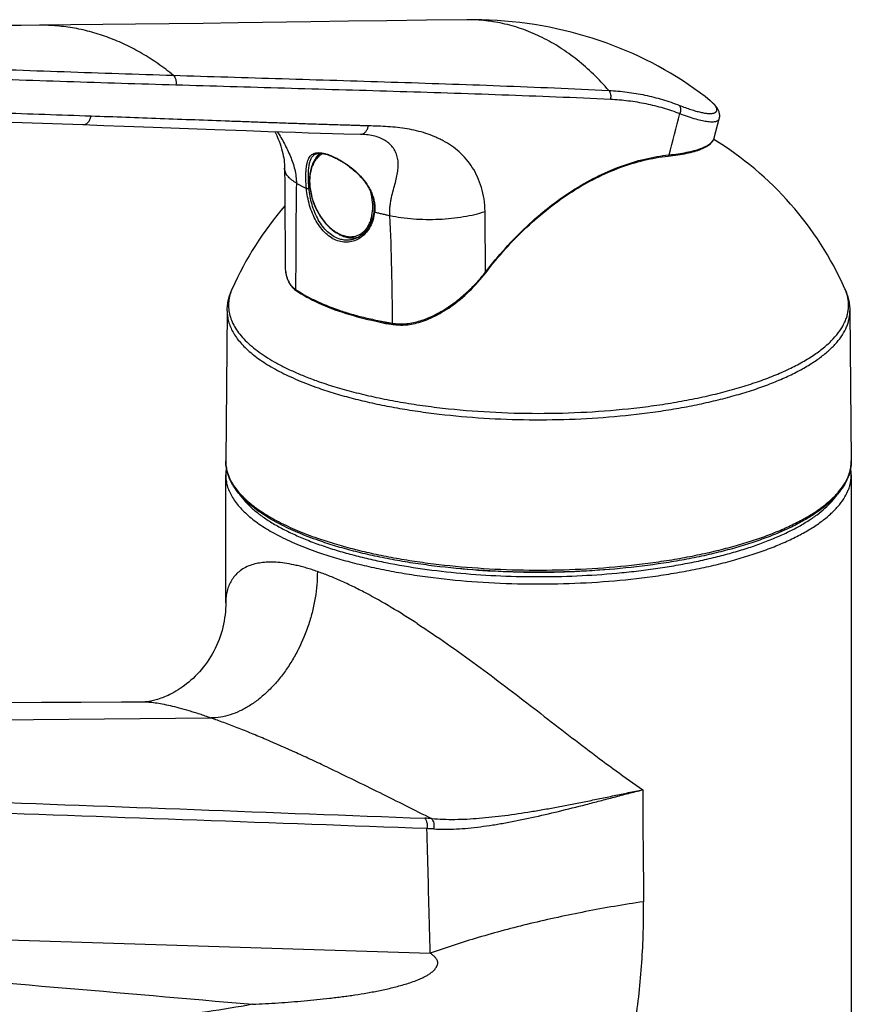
# Model space of a CAD drawing. Header units: millimetres. Extents: x 0 to 559, y 0 to 432.
# Tile 3 of 8: x 111 to 185, y 104 to 191. Entities that reach past the tile are written whole.
import ezdxf

# ---------------------------------------------------------------- set-up
doc = ezdxf.new("R2010")
doc.units = ezdxf.units.MM
doc.header["$LTSCALE"] = 30.734
doc.layers.get('0').update_dxf_attribs({"linetype": 'CONTINUOUS'})

msp = doc.modelspace()

# ---------------------------------------------------------------- linework, layer by layer
at = {"color": 7, "linetype": 'CONTINUOUS'}
for p, q in [((172.532, 180.607), (172.977, 182.301)), ((117.028, 181.781), (118.861, 181.716)), ((118.861, 181.716), (120.642, 181.652)), ((120.642, 181.652), (123.192, 181.559)), ((123.192, 181.559), (128.608, 181.359)), ((128.608, 181.359), (131.386, 181.258)), ((131.386, 181.258), (133.324, 181.189)), ((133.324, 181.189), (134.547, 181.147)), ((134.547, 181.147), (135.718, 181.107)), ((135.718, 181.107), (136.843, 181.07)), ((136.843, 181.07), (137.925, 181.036)), ((137.925, 181.036), (138.967, 181.003)), ((138.967, 181.003), (139.976, 180.973)), ((139.976, 180.973), (141.475, 180.931)), ((141.475, 180.931), (141.474, 180.931)), ((137.507, 179.201), (137.507, 179.201)), ((138.573, 179.124), (138.64, 179.101)), ((141.015, 171.775), (141.011, 171.773)), ((134.798, 170.098), (134.798, 169.434)), ((129.707, 165.397), (129.584, 152.218)), ((184.456, 165.397), (184.579, 152.218)), ((129.582, 139.715), (129.582, 150.966)), ((184.582, 150.966), (184.582, 71.297))]:
    msp.add_line(p, q, dxfattribs=at)
at = {"color": 9, "linetype": 'CONTINUOUS'}
for p, q in [((141.421, 180.933), (141.422, 180.933)), ((172.532, 180.607), (172.532, 180.607)), ((128.288, 129.591), (55.603, 128.856)), ((63.376, 111.545), (147.562, 108.903))]:
    msp.add_line(p, q, dxfattribs=at)
at = {"color": 7, "linetype": 'CONTINUOUS'}
for points in [[(137.061, 190.823), (130.686, 190.732), (127.609, 190.69), (124.6, 190.649), (121.658, 190.612), (118.779, 190.578), (115.959, 190.549), (113.215, 190.524)], [(150.765, 191.006), (147.223, 190.961), (143.751, 190.916), (140.365, 190.869), (137.061, 190.823)], [(172.179, 183.887), (171.724, 184.243), (171.237, 184.608), (170.743, 184.965), (170.24, 185.313), (169.729, 185.651), (169.211, 185.981), (168.684, 186.302), (168.15, 186.613), (167.609, 186.915), (167.06, 187.208), (166.504, 187.49), (165.94, 187.763), (165.37, 188.026), (164.792, 188.279), (164.208, 188.521), (163.617, 188.753), (163.019, 188.975), (162.416, 189.186), (161.806, 189.386), (161.19, 189.575), (160.569, 189.753), (159.943, 189.919), (159.311, 190.074), (158.675, 190.218), (158.033, 190.35), (157.388, 190.47), (156.738, 190.579), (156.084, 190.675), (155.427, 190.759), (154.766, 190.832), (154.102, 190.892), (153.435, 190.939), (152.765, 190.974), (152.093, 190.997), (151.419, 191.008), (150.765, 191.006)], [(113.215, 190.524), (111.58, 190.512), (109.971, 190.502), (108.402, 190.496), (106.873, 190.492)], [(172.977, 182.301), (172.99, 182.358), (173.001, 182.424), (173.008, 182.491), (173.01, 182.56), (173.008, 182.629), (173.001, 182.697), (172.99, 182.765), (172.975, 182.832), (172.957, 182.897), (172.935, 182.961), (172.909, 183.024), (172.881, 183.085), (172.85, 183.145), (172.816, 183.204), (172.779, 183.262), (172.74, 183.319), (172.698, 183.376), (172.653, 183.432), (172.606, 183.487), (172.556, 183.543), (172.503, 183.598), (172.447, 183.653), (172.388, 183.709), (172.327, 183.764), (172.262, 183.82), (172.193, 183.876), (172.179, 183.887)], [(84.503, 182.887), (89.991, 182.692), (95.463, 182.504), (100.905, 182.323), (106.317, 182.144), (111.696, 181.964), (117.028, 181.781)], [(133.898, 181.169), (133.954, 181.06), (134.068, 180.818), (134.173, 180.577), (134.269, 180.338), (134.355, 180.103), (134.431, 179.874), (134.497, 179.654), (134.554, 179.442), (134.602, 179.238), (134.643, 179.04), (134.676, 178.849), (134.703, 178.662), (134.724, 178.478), (134.739, 178.296), (134.749, 178.114), (134.753, 177.943)], [(168.47, 179.011), (168.679, 179.034), (168.898, 179.061), (169.113, 179.089), (169.321, 179.12), (169.525, 179.152), (169.722, 179.186), (169.914, 179.221), (170.1, 179.259), (170.281, 179.298), (170.455, 179.339), (170.622, 179.382), (170.784, 179.427), (170.939, 179.473), (171.088, 179.521), (171.23, 179.571), (171.366, 179.623), (171.495, 179.677), (171.618, 179.732), (171.734, 179.79), (171.842, 179.849), (171.943, 179.91), (172.036, 179.972), (172.121, 180.036), (172.199, 180.101), (172.269, 180.168), (172.331, 180.237), (172.386, 180.307), (172.434, 180.378), (172.473, 180.451), (172.505, 180.525), (172.53, 180.599), (172.532, 180.607)], [(137.507, 179.201), (137.554, 179.218), (137.605, 179.233), (137.657, 179.244), (137.71, 179.252), (137.765, 179.258), (137.822, 179.26), (137.881, 179.26), (137.942, 179.258), (138.004, 179.253), (138.069, 179.245), (138.135, 179.235), (138.203, 179.223), (138.273, 179.208), (138.344, 179.191), (138.418, 179.171), (138.495, 179.149), (138.573, 179.124)], [(138.64, 179.101), (138.707, 179.077), (138.792, 179.045), (138.878, 179.011), (138.966, 178.974), (139.056, 178.934), (139.148, 178.892), (139.241, 178.846), (139.336, 178.799), (139.433, 178.748), (139.531, 178.694), (139.631, 178.638), (139.733, 178.579), (139.835, 178.516), (139.94, 178.451), (140.045, 178.382), (140.151, 178.311), (140.259, 178.236), (140.366, 178.158), (140.475, 178.077), (140.583, 177.993), (140.691, 177.906), (140.798, 177.816), (140.905, 177.724), (141.01, 177.629), (141.113, 177.531), (141.215, 177.432), (141.315, 177.33), (141.411, 177.226), (141.506, 177.121), (141.597, 177.014), (141.685, 176.906), (141.769, 176.796), (141.85, 176.686), (141.927, 176.575), (142.001, 176.463), (142.07, 176.351), (142.135, 176.239), (142.196, 176.126), (142.253, 176.014), (142.306, 175.901), (142.354, 175.789), (142.399, 175.677), (142.439, 175.565), (142.475, 175.453), (142.508, 175.342), (142.536, 175.231), (142.56, 175.12), (142.581, 175.01), (142.597, 174.9), (142.61, 174.79), (142.618, 174.68), (142.623, 174.571), (142.624, 174.461), (142.621, 174.352), (142.614, 174.244), (142.605, 174.153)], [(134.753, 177.943), (134.768, 176.421), (134.779, 174.864), (134.788, 173.291), (134.795, 171.702), (134.798, 170.098)], [(142.605, 174.153), (142.592, 174.054), (142.574, 173.937), (142.552, 173.822), (142.527, 173.708), (142.499, 173.596), (142.467, 173.486), (142.431, 173.378), (142.393, 173.273), (142.351, 173.169), (142.306, 173.068), (142.258, 172.969), (142.206, 172.873), (142.152, 172.78), (142.095, 172.689), (142.035, 172.602), (141.972, 172.518), (141.906, 172.436), (141.838, 172.359), (141.768, 172.284), (141.695, 172.213), (141.62, 172.146), (141.542, 172.083), (141.463, 172.023), (141.382, 171.968), (141.299, 171.916), (141.214, 171.868), (141.128, 171.825), (141.041, 171.786), (141.011, 171.773)], [(134.798, 169.434), (134.798, 169.379), (134.803, 169.227), (134.812, 169.081), (134.826, 168.939), (134.844, 168.804), (134.867, 168.673), (134.894, 168.547), (134.925, 168.427), (134.959, 168.311), (134.998, 168.201), (135.04, 168.096), (135.085, 167.995), (135.133, 167.899), (135.185, 167.808), (135.24, 167.721), (135.298, 167.638), (135.359, 167.56), (135.423, 167.486), (135.49, 167.416), (135.56, 167.35), (135.632, 167.288), (135.708, 167.23), (135.775, 167.184)], [(144.283, 164.215), (144.401, 164.197), (144.541, 164.18), (144.683, 164.167), (144.826, 164.159), (144.972, 164.155), (145.121, 164.156), (145.271, 164.161), (145.424, 164.172), (145.579, 164.187), (145.736, 164.206), (145.896, 164.231), (146.058, 164.261), (146.223, 164.296), (146.39, 164.337), (146.56, 164.382), (146.733, 164.434), (146.908, 164.491), (147.085, 164.554), (147.265, 164.622), (147.448, 164.697), (147.633, 164.778), (147.82, 164.864), (148.009, 164.958), (148.201, 165.057), (148.394, 165.163), (148.589, 165.276), (148.786, 165.395), (148.985, 165.521), (149.184, 165.653), (149.385, 165.792), (149.586, 165.937), (149.788, 166.089), (149.989, 166.247), (150.191, 166.411), (150.391, 166.581), (150.591, 166.756), (150.789, 166.938), (150.986, 167.124), (151.18, 167.315), (151.372, 167.511), (151.56, 167.712), (151.746, 167.916), (151.928, 168.124), (152.106, 168.336), (152.279, 168.55), (152.437, 168.753)], [(135.775, 167.184), (135.992, 167.044), (136.226, 166.899), (136.466, 166.757), (136.712, 166.618), (136.964, 166.482), (137.222, 166.349), (137.486, 166.219), (137.755, 166.092), (138.03, 165.968), (138.31, 165.847), (138.595, 165.73), (138.886, 165.616), (139.181, 165.506), (139.467, 165.404)], [(139.467, 165.404), (139.757, 165.305), (140.069, 165.204), (140.387, 165.105), (140.713, 165.01), (141.044, 164.917), (141.382, 164.827), (141.726, 164.74), (142.076, 164.656), (142.432, 164.575), (142.794, 164.497), (143.162, 164.422), (143.536, 164.349), (143.915, 164.279), (144.283, 164.215)], [(129.582, 139.717), (129.578, 139.47), (129.567, 139.203), (129.547, 138.934), (129.52, 138.663), (129.483, 138.391), (129.439, 138.118), (129.385, 137.845), (129.323, 137.572), (129.252, 137.299), (129.173, 137.029), (129.085, 136.76), (128.989, 136.493), (128.884, 136.229), (128.772, 135.968), (128.651, 135.712), (128.523, 135.459), (128.387, 135.211), (128.244, 134.969), (128.095, 134.731), (127.939, 134.5), (127.777, 134.275), (127.609, 134.057), (127.437, 133.846), (127.261, 133.642), (127.08, 133.446), (126.896, 133.258), (126.71, 133.078), (126.522, 132.907), (126.332, 132.744), (126.142, 132.59), (125.952, 132.444), (125.762, 132.308), (125.574, 132.179), (125.388, 132.06), (125.205, 131.948), (125.025, 131.845), (124.848, 131.75), (124.675, 131.662), (124.506, 131.581), (124.342, 131.507), (124.182, 131.44), (124.027, 131.379), (123.877, 131.323), (123.733, 131.274), (123.594, 131.229), (123.461, 131.189), (123.335, 131.155), (123.215, 131.124), (123.103, 131.098), (122.997, 131.075), (122.898, 131.056), (122.806, 131.04), (122.721, 131.027), (122.643, 131.016), (122.571, 131.007), (122.507, 131), (122.449, 130.995), (122.399, 130.991), (122.357, 130.989), (122.324, 130.988)], [(122.278, 130.987), (120.422, 130.978), (116.875, 130.963), (113.396, 130.948), (109.986, 130.936), (106.641, 130.926), (103.362, 130.917), (100.147, 130.91), (96.995, 130.906), (93.905, 130.903), (90.874, 130.902), (87.904, 130.904), (84.991, 130.908), (82.135, 130.914), (79.335, 130.922), (76.59, 130.933), (73.899, 130.946), (71.262, 130.962), (68.677, 130.98), (66.144, 131.002), (63.662, 131.026), (61.23, 131.053), (58.804, 131.084)]]:
    msp.add_lwpolyline(points, dxfattribs=at)
at = {"color": 9, "linetype": 'CONTINUOUS'}
for centre, radius, start, end in [((141.435, 181.438), 0.505, 268.60801, 274.54863), ((141.435, 181.439), 0.506, 274.54869, 275.03067), ((171.885, 180.778), 0.669, 341.61928, 344.28695), ((171.895, 180.775), 0.659, 344.29191, 345.20196), ((137.147, 174.99), 4.401, 70.04454, 70.77792), ((817.077, 167.561), 681.349, 179.235799, 180.023396), ((-622.933, 165.325), 775.36, 0.257142, 0.651745), ((-36.188, 164.763), 180.422, 359.85884, 2.86585), ((140.654, 174.355), 2.439, 250.76225, 255.84788), ((132.927, 152.187), 3.343, 179.46719, 182.0994), ((122.305, 125.536), 5.452, 89.80288, 90.27682), ((-1043.51, -32249.381), 32391.135, 87.8931852, 88.0364049), ((145.396, 76.758), 44.047, 87.03382, 87.81863), ((145.405, 76.686), 43.213, 86.73889, 87.52493)]:
    msp.add_arc(centre, radius, start, end, dxfattribs=at)
at = {"color": 7, "linetype": 'CONTINUOUS'}
for centre, radius, start, end in [((157.082, 155.325), 29.5, 24.06236, 58.51866), ((157.082, 155.325), 29.5, 139.11224, 155.93763), ((133.408, 150.964), 3.826, 170.54702, 179.96788), ((180.756, 150.964), 3.826, 0.03201, 9.41577)]:
    msp.add_arc(centre, radius, start, end, dxfattribs=at)
at = {"color": 9, "linetype": 'CONTINUOUS'}
for points, knots in [([(163.258, 184.789), (162.831, 185.285), (161.947, 186.225), (160.515, 187.487), (159.007, 188.57), (157.435, 189.465), (155.811, 190.165), (154.149, 190.664), (152.463, 190.956), (151.329, 191.012), (150.765, 191.006)], [0, 0, 0, 0, 0.136123, 0.268372, 0.396926, 0.522104, 0.644362, 0.764286, 0.882572, 1, 1, 1, 1]), ([(124.969, 186.123), (124.531, 186.481), (123.638, 187.158), (122.236, 188.055), (120.794, 188.819), (119.318, 189.447), (117.815, 189.937), (116.292, 190.284), (114.756, 190.488), (113.727, 190.528), (113.215, 190.524)], [0, 0, 0, 0, 0.132469, 0.262196, 0.389413, 0.514413, 0.637549, 0.759224, 0.879882, 1, 1, 1, 1]), ([(86.513, 187.39), (89.722, 187.303), (96.137, 187.111), (105.754, 186.784), (115.363, 186.442), (121.768, 186.224), (124.969, 186.123)], [0, 0, 0, 0, 0.250317, 0.500392, 0.750261, 1, 1, 1, 1]), ([(86.876, 186.471), (90.071, 186.389), (96.459, 186.209), (106.039, 185.904), (115.616, 185.585), (122.001, 185.381), (125.194, 185.286)], [0, 0, 0, 0, 0.250129, 0.500104, 0.750021, 1, 1, 1, 1]), ([(124.969, 186.123), (128.163, 186.023), (134.549, 185.828), (144.126, 185.537), (153.696, 185.216), (160.072, 184.949), (163.258, 184.789)], [0, 0, 0, 0, 0.25019, 0.500303, 0.750281, 1, 1, 1, 1]), ([(124.969, 186.123), (125.02, 186.08), (125.109, 185.966), (125.176, 185.797), (125.207, 185.646), (125.22, 185.487), (125.21, 185.365), (125.194, 185.286)], [0, 0, 0, 0, 0.222332, 0.469211, 0.599804, 0.733027, 1, 1, 1, 1]), ([(125.194, 185.286), (128.381, 185.192), (134.755, 185.008), (144.313, 184.732), (153.865, 184.429), (160.228, 184.176), (163.407, 184.025)], [0, 0, 0, 0, 0.250165, 0.50032, 0.750335, 1, 1, 1, 1]), ([(163.258, 184.789), (163.296, 184.742), (163.361, 184.63), (163.418, 184.44), (163.436, 184.233), (163.421, 184.094), (163.407, 184.025)], [0, 0, 0, 0, 0.229117, 0.477478, 0.737739, 1, 1, 1, 1]), ([(163.258, 184.789), (163.795, 184.763), (164.862, 184.669), (166.441, 184.402), (167.984, 184.011), (168.986, 183.667), (169.477, 183.476)], [0, 0, 0, 0, 0.252738, 0.503113, 0.751921, 1, 1, 1, 1]), ([(117.735, 182.522), (115.025, 182.617), (109.604, 182.801), (101.472, 183.068), (93.341, 183.34), (87.921, 183.53), (85.211, 183.629)], [0, 0, 0, 0, 0.249998, 0.500036, 0.750053, 1, 1, 1, 1]), ([(163.407, 184.025), (163.934, 184), (164.981, 183.91), (166.531, 183.652), (168.045, 183.272), (169.027, 182.937), (169.51, 182.75)], [0, 0, 0, 0, 0.252893, 0.503322, 0.752078, 1, 1, 1, 1]), ([(169.477, 183.476), (169.65, 183.408), (169.982, 183.283), (170.464, 183.116), (170.906, 182.979), (171.306, 182.875), (171.662, 182.803), (171.97, 182.764), (172.198, 182.757), (172.354, 182.771), (172.452, 182.788), (172.538, 182.813), (172.61, 182.845), (172.669, 182.885), (172.715, 182.932), (172.747, 182.986), (172.771, 183.069), (172.763, 183.163), (172.732, 183.259), (172.693, 183.338), (172.641, 183.422), (172.549, 183.545), (172.397, 183.705), (172.257, 183.825), (172.179, 183.887)], [0, 0, 0, 0, 0.121529, 0.233272, 0.334649, 0.425182, 0.504528, 0.57253, 0.629282, 0.653591, 0.675318, 0.694636, 0.711796, 0.727154, 0.741201, 0.754567, 0.767967, 0.797397, 0.814593, 0.833843, 0.855351, 0.879249, 0.934505, 1, 1, 1, 1]), ([(169.477, 183.476), (169.508, 183.429), (169.556, 183.32), (169.584, 183.138), (169.57, 182.943), (169.534, 182.814), (169.51, 182.75)], [0, 0, 0, 0, 0.223877, 0.468191, 0.729381, 1, 1, 1, 1]), ([(169.51, 182.75), (169.753, 182.66), (170.215, 182.496), (170.873, 182.29), (171.374, 182.161), (171.734, 182.091), (171.969, 182.056), (172.181, 182.036), (172.369, 182.031), (172.534, 182.04), (172.674, 182.064), (172.789, 182.102), (172.88, 182.154), (172.945, 182.22), (172.97, 182.274), (172.977, 182.301)], [0, 0, 0, 0, 0.212302, 0.400706, 0.563596, 0.635113, 0.699886, 0.757893, 0.809184, 0.853902, 0.892341, 0.925009, 0.95278, 0.977085, 1, 1, 1, 1]), ([(117.028, 181.781), (117.067, 181.78), (117.146, 181.786), (117.262, 181.825), (117.372, 181.89), (117.51, 182.013), (117.65, 182.223), (117.714, 182.418), (117.735, 182.522)], [0, 0, 0, 0, 0.105728, 0.214376, 0.328343, 0.449171, 0.71222, 1, 1, 1, 1]), ([(142.12, 181.674), (141.992, 181.675), (141.737, 181.678), (141.356, 181.692), (140.975, 181.706), (140.594, 181.719), (140.212, 181.73), (139.704, 181.745), (139.068, 181.762), (138.306, 181.787), (137.543, 181.812), (136.781, 181.837), (135.765, 181.871), (134.494, 181.914), (132.97, 181.968), (131.447, 182.023), (129.415, 182.097), (126.876, 182.19), (123.829, 182.303), (120.782, 182.414), (118.751, 182.487), (117.735, 182.522)], [0, 0, 0, 0, 0.015682, 0.031315, 0.046934, 0.062561, 0.078199, 0.093841, 0.125124, 0.156392, 0.187652, 0.218912, 0.250169, 0.312675, 0.37517, 0.437658, 0.500141, 0.625098, 0.750053, 0.875018, 1, 1, 1, 1]), ([(134.114, 181.162), (134.335, 180.818), (134.647, 180.287), (135.018, 179.554), (135.268, 178.991), (135.485, 178.415), (135.656, 177.829), (135.767, 177.239), (135.792, 176.843), (135.789, 176.648)], [0, 0, 0, 0, 0.251938, 0.378492, 0.505068, 0.631333, 0.756721, 0.880182, 1, 1, 1, 1]), ([(141.479, 180.934), (141.516, 180.938), (141.591, 180.953), (141.698, 180.999), (141.798, 181.068), (141.922, 181.191), (142.045, 181.393), (142.101, 181.577), (142.12, 181.674)], [0, 0, 0, 0, 0.106734, 0.216776, 0.331962, 0.453433, 0.715555, 1, 1, 1, 1]), ([(152.376, 174.145), (152.372, 174.512), (152.316, 175.228), (152.09, 176.254), (151.739, 177.19), (151.283, 178.026), (150.739, 178.76), (150.12, 179.391), (149.442, 179.924), (148.837, 180.293), (148.336, 180.548), (147.826, 180.779), (147.171, 181.024), (146.361, 181.251), (145.253, 181.474), (144.121, 181.591), (142.981, 181.649), (142.407, 181.667), (142.12, 181.674)], [0, 0, 0, 0, 0.076654, 0.149532, 0.218727, 0.284638, 0.34784, 0.408975, 0.468678, 0.527519, 0.556773, 0.58597, 0.644306, 0.702768, 0.761522, 0.880137, 0.939968, 1, 1, 1, 1]), ([(144.008, 173.783), (144.001, 173.926), (143.998, 174.205), (144.027, 174.614), (144.082, 175.002), (144.177, 175.481), (144.32, 176.037), (144.495, 176.664), (144.64, 177.253), (144.72, 177.725), (144.749, 178.088), (144.752, 178.348), (144.734, 178.6), (144.682, 178.921), (144.563, 179.301), (144.334, 179.714), (144.026, 180.072), (143.642, 180.371), (143.189, 180.607), (142.672, 180.78), (142.093, 180.891), (141.687, 180.923), (141.475, 180.931)], [0, 0, 0, 0, 0.046045, 0.090089, 0.13211, 0.172243, 0.247589, 0.317406, 0.382427, 0.443066, 0.471878, 0.499772, 0.52686, 0.553273, 0.604495, 0.654518, 0.704598, 0.756113, 0.810402, 0.868613, 0.931624, 1, 1, 1, 1]), ([(168.555, 179.121), (168.828, 179.15), (169.348, 179.213), (170.084, 179.337), (170.733, 179.484), (171.215, 179.631), (171.551, 179.762), (171.768, 179.861), (171.96, 179.966), (172.126, 180.076), (172.266, 180.19), (172.379, 180.31), (172.465, 180.434), (172.505, 180.523), (172.52, 180.567)], [0, 0, 0, 0, 0.188544, 0.35968, 0.512352, 0.645843, 0.705321, 0.759979, 0.809916, 0.855317, 0.896478, 0.933846, 0.968063, 1, 1, 1, 1]), ([(136.673, 176.18), (136.66, 176.326), (136.64, 176.609), (136.625, 177.023), (136.624, 177.411), (136.641, 177.768), (136.674, 178.09), (136.725, 178.376), (136.796, 178.626), (136.888, 178.838), (137.005, 179.014), (137.149, 179.152), (137.321, 179.249), (137.522, 179.306), (137.752, 179.323), (138.01, 179.301), (138.295, 179.241), (138.492, 179.181), (138.595, 179.145)], [0, 0, 0, 0, 0.095125, 0.185669, 0.270329, 0.348156, 0.418636, 0.4817, 0.537692, 0.587451, 0.632362, 0.674436, 0.716248, 0.760541, 0.809733, 0.865538, 0.92889, 1, 1, 1, 1]), ([(136.9, 176.194), (136.884, 176.389), (136.859, 176.766), (136.847, 177.306), (136.863, 177.791), (136.902, 178.155), (136.953, 178.411), (136.999, 178.578), (137.054, 178.727), (137.12, 178.858), (137.198, 178.972), (137.287, 179.068), (137.39, 179.146), (137.467, 179.185), (137.507, 179.201)], [0, 0, 0, 0, 0.182305, 0.350943, 0.501833, 0.632907, 0.690989, 0.74434, 0.793342, 0.838545, 0.880711, 0.920842, 0.960153, 1, 1, 1, 1]), ([(138.11, 179.24), (137.988, 179.176), (137.756, 179.013), (137.466, 178.687), (137.236, 178.286), (137.071, 177.819), (136.974, 177.3), (136.947, 176.74), (136.99, 176.155), (137.102, 175.557), (137.28, 174.963), (137.52, 174.387), (137.815, 173.843), (138.159, 173.345), (138.543, 172.906), (139.076, 172.43), (139.534, 172.162), (139.85, 172.052)], [0, 0, 0, 0, 0.047273, 0.096702, 0.149402, 0.205997, 0.266636, 0.331068, 0.398728, 0.468823, 0.540399, 0.612418, 0.683812, 0.753551, 0.820707, 0.884519, 1, 1, 1, 1]), ([(138.648, 179.126), (138.884, 179.04), (139.369, 178.821), (140.084, 178.4), (140.792, 177.875), (141.451, 177.257), (141.924, 176.667), (142.234, 176.156), (142.424, 175.757), (142.567, 175.347), (142.659, 174.928), (142.69, 174.576), (142.686, 174.297), (142.675, 174.159), (142.667, 174.091)], [0, 0, 0, 0, 0.109161, 0.231498, 0.360976, 0.492954, 0.624333, 0.689204, 0.753257, 0.816375, 0.878511, 0.939679, 0.969939, 1, 1, 1, 1]), ([(152.419, 168.805), (152.975, 169.532), (154.128, 170.925), (155.996, 172.84), (157.962, 174.535), (160.007, 175.992), (162.108, 177.195), (164.243, 178.132), (166.391, 178.792), (167.839, 179.046), (168.555, 179.121)], [0, 0, 0, 0, 0.139597, 0.275628, 0.407597, 0.535143, 0.658065, 0.776349, 0.890187, 1, 1, 1, 1]), ([(168.555, 179.121), (168.553, 179.107), (168.547, 179.08), (168.528, 179.045), (168.502, 179.02), (168.481, 179.012), (168.47, 179.011)], [0, 0, 0, 0, 0.29049, 0.553741, 0.787083, 1, 1, 1, 1]), ([(135.789, 176.648), (135.708, 176.695), (135.556, 176.789), (135.348, 176.941), (135.169, 177.099), (135.021, 177.261), (134.904, 177.427), (134.819, 177.597), (134.767, 177.769), (134.754, 177.886), (134.753, 177.943)], [0, 0, 0, 0, 0.160853, 0.309675, 0.446844, 0.573085, 0.689561, 0.797956, 0.900515, 1, 1, 1, 1]), ([(135.789, 176.648), (135.859, 176.608), (136.002, 176.529), (136.221, 176.411), (136.445, 176.295), (136.596, 176.218), (136.673, 176.18)], [0, 0, 0, 0, 0.243638, 0.491396, 0.743552, 1, 1, 1, 1]), ([(136.673, 176.181), (136.68, 176.179), (136.695, 176.176), (136.732, 176.173), (136.782, 176.173), (136.843, 176.18), (136.882, 176.188), (136.9, 176.194)], [0, 0, 0, 0, 0.094746, 0.208828, 0.475786, 0.755667, 1, 1, 1, 1]), ([(139.413, 171.568), (139.227, 171.633), (138.858, 171.814), (138.359, 172.204), (137.91, 172.706), (137.521, 173.299), (137.198, 173.965), (136.944, 174.681), (136.764, 175.424), (136.694, 175.929), (136.673, 176.18)], [0, 0, 0, 0, 0.105, 0.216644, 0.335648, 0.461673, 0.593459, 0.728959, 0.865501, 1, 1, 1, 1]), ([(139.514, 171.744), (139.335, 171.807), (138.981, 171.981), (138.502, 172.359), (138.073, 172.844), (137.703, 173.418), (137.396, 174.06), (137.156, 174.75), (136.986, 175.466), (136.92, 175.952), (136.9, 176.194)], [0, 0, 0, 0, 0.104969, 0.216595, 0.335608, 0.461664, 0.59347, 0.728968, 0.865496, 1, 1, 1, 1]), ([(140.058, 171.99), (140.158, 171.964), (140.358, 171.928), (140.658, 171.92), (140.946, 171.959), (141.22, 172.046), (141.474, 172.179), (141.706, 172.356), (141.913, 172.575), (142.092, 172.832), (142.241, 173.124), (142.401, 173.566), (142.512, 174.188), (142.507, 174.986), (142.415, 175.53), (142.348, 175.804)], [0, 0, 0, 0, 0.05723, 0.112142, 0.165397, 0.217804, 0.270254, 0.323636, 0.378745, 0.436227, 0.496541, 0.559952, 0.696075, 0.843728, 1, 1, 1, 1]), ([(142.667, 174.091), (142.641, 173.865), (142.554, 173.429), (142.31, 172.825), (141.968, 172.308), (141.543, 171.896), (141.052, 171.603), (140.516, 171.443), (139.956, 171.425), (139.59, 171.507), (139.413, 171.568)], [0, 0, 0, 0, 0.143256, 0.2794, 0.40865, 0.531779, 0.650147, 0.765789, 0.881392, 1, 1, 1, 1]), ([(142.667, 174.092), (142.658, 174.095), (142.641, 174.103), (142.62, 174.118), (142.607, 174.134), (142.604, 174.147), (142.605, 174.153)], [0, 0, 0, 0, 0.330041, 0.604966, 0.822789, 1, 1, 1, 1]), ([(142.667, 174.091), (142.777, 174.064), (142.998, 174.011), (143.332, 173.933), (143.669, 173.857), (143.895, 173.808), (144.008, 173.783)], [0, 0, 0, 0, 0.24658, 0.495478, 0.746674, 1, 1, 1, 1]), ([(144.008, 173.783), (144.34, 173.714), (145.03, 173.597), (146.095, 173.487), (147.201, 173.44), (148.319, 173.456), (149.42, 173.535), (150.476, 173.675), (151.461, 173.872), (152.083, 174.047), (152.376, 174.145)], [0, 0, 0, 0, 0.120383, 0.247847, 0.3796, 0.51269, 0.644117, 0.770941, 0.890394, 1, 1, 1, 1]), ([(141.011, 171.773), (140.894, 171.726), (140.651, 171.652), (140.272, 171.609), (139.887, 171.637), (139.637, 171.701), (139.514, 171.744)], [0, 0, 0, 0, 0.248168, 0.495324, 0.744801, 1, 1, 1, 1]), ([(134.798, 169.434), (134.798, 169.211), (134.822, 168.881), (134.915, 168.459), (135.014, 168.169), (135.144, 167.902), (135.306, 167.661), (135.5, 167.451), (135.649, 167.335), (135.728, 167.283)], [0, 0, 0, 0, 0.274123, 0.404036, 0.529289, 0.650391, 0.768254, 0.884216, 1, 1, 1, 1]), ([(144.233, 164.318), (144.417, 164.287), (144.793, 164.249), (145.367, 164.262), (145.948, 164.34), (146.731, 164.524), (147.691, 164.887), (148.785, 165.478), (149.814, 166.189), (150.769, 166.991), (151.642, 167.863), (152.17, 168.486), (152.419, 168.805)], [0, 0, 0, 0, 0.057338, 0.116184, 0.176438, 0.237918, 0.363568, 0.491493, 0.620187, 0.748459, 0.87534, 1, 1, 1, 1]), ([(152.419, 168.805), (152.423, 168.8), (152.43, 168.789), (152.439, 168.773), (152.441, 168.758), (152.437, 168.753)], [0, 0, 0, 0, 0.358995, 0.643944, 1, 1, 1, 1]), ([(130.145, 167.353), (130.065, 167.174), (129.932, 166.81), (129.824, 166.247), (129.811, 165.681), (129.895, 165.117), (130.075, 164.557), (130.348, 164.003), (130.714, 163.458), (131.17, 162.921), (131.714, 162.396), (132.346, 161.884), (133.062, 161.386), (133.861, 160.903), (134.739, 160.437), (135.694, 159.991), (136.722, 159.564), (137.437, 159.301), (137.805, 159.172)], [0, 0, 0, 0, 0.04699, 0.092242, 0.136803, 0.181774, 0.228222, 0.277101, 0.329198, 0.385126, 0.445334, 0.510128, 0.579698, 0.654137, 0.733462, 0.817622, 0.906517, 1, 1, 1, 1]), ([(135.728, 167.283), (135.989, 167.111), (136.54, 166.776), (137.751, 166.144), (138.729, 165.746), (139.41, 165.508)], [0, 0, 0, 0, 0.228737, 0.471746, 1, 1, 1, 1]), ([(135.728, 167.283), (135.728, 167.263), (135.733, 167.233), (135.754, 167.201), (135.768, 167.189), (135.775, 167.184)], [0, 0, 0, 0, 0.518702, 0.762472, 1, 1, 1, 1]), ([(137.805, 159.172), (138.324, 158.991), (139.401, 158.646), (141.079, 158.186), (142.854, 157.774), (144.717, 157.412), (146.656, 157.101), (149.353, 156.754), (152.828, 156.466), (157.059, 156.35), (161.291, 156.464), (164.766, 156.75), (167.465, 157.095), (169.406, 157.404), (171.27, 157.766), (173.048, 158.177), (174.727, 158.635), (176.299, 159.138), (177.753, 159.682), (179.081, 160.263), (180.274, 160.879), (181.326, 161.525), (182.231, 162.199), (182.983, 162.897), (183.578, 163.616), (183.946, 164.242), (184.151, 164.746), (184.259, 165.118), (184.325, 165.493), (184.349, 165.867), (184.331, 166.242), (184.27, 166.616), (184.167, 166.989), (184.072, 167.232), (184.018, 167.353)], [0, 0, 0, 0, 0.031942, 0.065659, 0.101002, 0.137803, 0.17588, 0.215039, 0.295767, 0.378282, 0.460806, 0.541563, 0.580742, 0.618844, 0.655674, 0.69105, 0.724804, 0.756785, 0.786864, 0.814937, 0.840932, 0.864814, 0.886599, 0.906367, 0.924283, 0.940622, 0.948329, 0.955805, 0.96312, 0.97035, 0.977575, 0.984875, 0.992326, 1, 1, 1, 1]), ([(139.41, 165.508), (139.778, 165.38), (140.536, 165.139), (141.714, 164.825), (142.953, 164.549), (143.801, 164.391), (144.233, 164.318)], [0, 0, 0, 0, 0.234642, 0.479992, 0.735372, 1, 1, 1, 1]), ([(129.707, 165.397), (129.706, 165.24), (129.725, 164.923), (129.822, 164.45), (129.986, 163.98), (130.216, 163.514), (130.511, 163.054), (130.871, 162.6), (131.294, 162.153), (131.779, 161.714), (132.326, 161.284), (132.932, 160.865), (133.597, 160.456), (134.318, 160.059), (135.094, 159.675), (136.226, 159.171), (137.114, 158.832), (137.725, 158.619)], [0, 0, 0, 0, 0.042447, 0.085581, 0.130098, 0.176619, 0.225672, 0.277684, 0.332987, 0.39183, 0.454387, 0.52077, 0.591039, 0.66521, 0.743261, 0.825139, 1, 1, 1, 1]), ([(137.725, 158.619), (138.214, 158.448), (139.226, 158.122), (140.801, 157.685), (142.463, 157.288), (144.205, 156.936), (146.017, 156.629), (148.539, 156.279), (151.794, 155.969), (155.774, 155.801), (159.782, 155.836), (163.732, 156.075), (166.942, 156.443), (169.414, 156.838), (171.178, 157.177), (172.866, 157.56), (174.468, 157.985), (175.976, 158.45), (177.382, 158.952), (178.678, 159.489), (179.858, 160.057), (180.914, 160.654), (181.843, 161.277), (182.638, 161.923), (183.297, 162.589), (183.814, 163.272), (184.13, 163.864), (184.303, 164.339), (184.394, 164.691), (184.447, 165.044), (184.457, 165.28), (184.456, 165.397)], [0, 0, 0, 0, 0.030849, 0.06332, 0.097287, 0.132608, 0.16913, 0.206689, 0.28422, 0.363758, 0.443793, 0.522802, 0.599289, 0.636144, 0.671847, 0.706241, 0.73918, 0.770535, 0.800189, 0.828048, 0.854038, 0.878115, 0.900273, 0.920546, 0.939032, 0.9559, 0.971413, 0.978782, 0.985961, 0.993012, 1, 1, 1, 1]), ([(144.233, 164.318), (144.234, 164.305), (144.236, 164.281), (144.246, 164.249), (144.261, 164.225), (144.276, 164.217), (144.283, 164.215)], [0, 0, 0, 0, 0.324232, 0.600057, 0.820658, 1, 1, 1, 1]), ([(129.586, 152.065), (129.592, 151.91), (129.626, 151.597), (129.74, 151.133), (129.919, 150.671), (130.162, 150.214), (130.467, 149.763), (130.835, 149.317), (131.263, 148.879), (131.751, 148.449), (132.297, 148.027), (132.902, 147.615), (133.562, 147.214), (134.539, 146.682), (135.895, 146.054), (137.036, 145.619), (137.638, 145.41)], [0, 0, 0, 0, 0.042303, 0.085487, 0.130198, 0.177004, 0.226385, 0.278725, 0.334324, 0.393405, 0.456121, 0.522572, 0.592809, 0.666843, 0.826147, 1, 1, 1, 1]), ([(137.638, 145.41), (138.129, 145.238), (139.146, 144.91), (140.728, 144.471), (142.398, 144.073), (144.147, 143.719), (145.967, 143.411), (148.501, 143.059), (151.77, 142.748), (155.768, 142.579), (159.794, 142.615), (163.761, 142.854), (166.987, 143.223), (169.47, 143.62), (171.241, 143.961), (172.937, 144.346), (174.546, 144.773), (176.061, 145.24), (177.473, 145.744), (178.775, 146.283), (179.96, 146.854), (181.021, 147.454), (181.954, 148.08), (182.753, 148.729), (183.414, 149.397), (183.934, 150.083), (184.252, 150.678), (184.425, 151.155), (184.516, 151.509), (184.569, 151.863), (184.58, 152.1), (184.579, 152.218)], [0, 0, 0, 0, 0.030849, 0.06332, 0.097287, 0.132608, 0.16913, 0.206689, 0.28422, 0.363758, 0.443793, 0.522802, 0.599289, 0.636144, 0.671847, 0.706241, 0.73918, 0.770535, 0.800189, 0.828048, 0.854038, 0.878115, 0.900273, 0.920546, 0.939032, 0.9559, 0.971413, 0.978782, 0.985961, 0.993012, 1, 1, 1, 1]), ([(129.582, 150.966), (129.582, 150.809), (129.604, 150.492), (129.705, 150.019), (129.873, 149.549), (130.106, 149.083), (130.405, 148.623), (130.767, 148.169), (131.193, 147.722), (131.68, 147.283), (132.229, 146.854), (132.837, 146.434), (133.503, 146.025), (134.226, 145.629), (135.004, 145.245), (136.136, 144.74), (137.025, 144.401), (137.636, 144.188)], [0, 0, 0, 0, 0.042412, 0.085552, 0.130106, 0.176683, 0.225802, 0.27788, 0.333244, 0.392135, 0.454725, 0.521123, 0.591387, 0.665531, 0.743534, 0.825341, 1, 1, 1, 1]), ([(137.636, 144.188), (138.127, 144.017), (139.142, 143.69), (140.722, 143.251), (142.389, 142.853), (144.136, 142.499), (145.953, 142.191), (148.483, 141.839), (151.748, 141.528), (155.74, 141.358), (159.761, 141.392), (163.724, 141.629), (166.947, 141.996), (169.428, 142.391), (171.2, 142.73), (172.895, 143.113), (174.505, 143.539), (176.02, 144.004), (177.434, 144.507), (178.738, 145.044), (179.925, 145.614), (180.989, 146.212), (181.925, 146.836), (182.728, 147.483), (183.394, 148.15), (183.919, 148.835), (184.241, 149.428), (184.419, 149.905), (184.513, 150.258), (184.569, 150.612), (184.582, 150.848), (184.582, 150.966)], [0, 0, 0, 0, 0.030824, 0.063268, 0.097203, 0.132491, 0.168978, 0.206502, 0.28396, 0.36343, 0.443407, 0.522371, 0.598833, 0.635685, 0.67139, 0.705793, 0.738748, 0.770125, 0.799809, 0.827702, 0.853734, 0.877858, 0.900065, 0.920391, 0.938927, 0.955841, 0.971392, 0.978774, 0.985961, 0.993014, 1, 1, 1, 1]), ([(130.829, 149.235), (130.98, 149.017), (131.328, 148.583), (131.95, 147.974), (132.69, 147.382), (133.543, 146.81), (134.506, 146.259), (135.575, 145.733), (136.745, 145.233), (137.565, 144.928), (137.99, 144.78)], [0, 0, 0, 0, 0.092985, 0.194308, 0.304713, 0.424623, 0.55421, 0.693448, 0.842149, 1, 1, 1, 1]), ([(137.99, 144.78), (138.422, 144.629), (139.314, 144.339), (140.697, 143.946), (142.151, 143.585), (144.21, 143.143), (146.916, 142.687), (150.292, 142.298), (153.787, 142.066), (157.339, 141.997), (160.886, 142.09), (163.808, 142.303), (166.095, 142.556), (167.758, 142.783), (169.375, 143.048), (170.937, 143.349), (172.439, 143.686), (173.873, 144.056), (175.234, 144.459), (176.516, 144.892), (177.713, 145.353), (178.82, 145.841), (179.832, 146.354), (180.744, 146.888), (181.554, 147.443), (182.258, 148.016), (182.852, 148.604), (183.186, 149.021), (183.331, 149.232)], [0, 0, 0, 0, 0.02904, 0.059465, 0.091182, 0.124085, 0.192981, 0.265168, 0.339567, 0.415042, 0.490433, 0.564582, 0.600838, 0.636365, 0.67103, 0.704708, 0.73728, 0.768634, 0.798669, 0.827292, 0.854426, 0.880004, 0.903982, 0.926333, 0.947056, 0.966185, 0.983792, 1, 1, 1, 1]), ([(131.734, 143.015), (131.55, 142.947), (131.204, 142.79), (130.747, 142.479), (130.371, 142.113), (130.073, 141.699), (129.848, 141.246), (129.692, 140.76), (129.601, 140.247), (129.582, 139.895), (129.582, 139.717)], [0, 0, 0, 0, 0.139465, 0.26877, 0.391575, 0.511109, 0.63, 0.750248, 0.873268, 1, 1, 1, 1]), ([(137.636, 142.476), (137.476, 142.532), (137.159, 142.639), (136.689, 142.784), (136.233, 142.91), (135.656, 143.052), (134.973, 143.188), (134.197, 143.283), (133.487, 143.311), (132.665, 143.266), (132.084, 143.143), (131.734, 143.015)], [0, 0, 0, 0, 0.084573, 0.166132, 0.244636, 0.320059, 0.461549, 0.590754, 0.708208, 0.814805, 1, 1, 1, 1]), ([(137.636, 142.476), (137.636, 141.703), (137.534, 140.531), (137.217, 138.992), (136.777, 137.453), (136.166, 135.971), (135.398, 134.586), (134.758, 133.62), (134.057, 132.734), (133.307, 131.939), (132.515, 131.245), (131.692, 130.663), (130.848, 130.198), (129.993, 129.858), (129.139, 129.647), (128.568, 129.594), (128.288, 129.592)], [0, 0, 0, 0, 0.133681, 0.202461, 0.271869, 0.410467, 0.478761, 0.545723, 0.610931, 0.674022, 0.734711, 0.792809, 0.848244, 0.901081, 0.951539, 1, 1, 1, 1]), ([(146.416, 137.897), (145.663, 138.386), (144.168, 139.321), (142.273, 140.393), (140.78, 141.153), (139.873, 141.579), (139.162, 141.888), (138.645, 142.101), (138.138, 142.298), (137.802, 142.418), (137.636, 142.476)], [0, 0, 0, 0, 0.271565, 0.532848, 0.657776, 0.777798, 0.835719, 0.892125, 0.946917, 1, 1, 1, 1]), ([(146.416, 137.897), (147.302, 137.321), (149.058, 136.131), (152.487, 133.66), (155.824, 131.106), (159.105, 128.565), (161.508, 126.72), (163.876, 124.948), (165.46, 123.818), (166.251, 123.275)], [0, 0, 0, 0, 0.128619, 0.258065, 0.514514, 0.640051, 0.763122, 0.883274, 1, 1, 1, 1]), ([(128.288, 129.591), (128.119, 129.65), (127.787, 129.764), (127.296, 129.926), (126.823, 130.077), (126.228, 130.258), (125.528, 130.456), (124.743, 130.653), (124.033, 130.802), (123.398, 130.908), (122.836, 130.97), (122.486, 130.987), (122.323, 130.987)], [0, 0, 0, 0, 0.087199, 0.171218, 0.252059, 0.329683, 0.474918, 0.606561, 0.72454, 0.829083, 0.920671, 1, 1, 1, 1]), ([(138.529, 125.257), (138.071, 125.474), (137.159, 125.902), (135.362, 126.726), (133.592, 127.507), (131.858, 128.232), (130.621, 128.728), (129.62, 129.111), (128.848, 129.393), (128.473, 129.527), (128.288, 129.591)], [0, 0, 0, 0, 0.136703, 0.271618, 0.533203, 0.65825, 0.778306, 0.892513, 0.947174, 1, 1, 1, 1]), ([(138.529, 125.257), (140.067, 124.529), (143.122, 123.038), (146.159, 121.511), (147.675, 120.747)], [0, 0, 0, 0, 0.500499, 1, 1, 1, 1]), ([(66.019, 123.772), (72.778, 123.532), (86.292, 123.045), (113.31, 122.05), (133.569, 121.287), (147.073, 120.774)], [0, 0, 0, 0, 0.250148, 0.500187, 1, 1, 1, 1]), ([(147.675, 120.747), (148.355, 120.687), (149.394, 120.657), (150.794, 120.702), (151.883, 120.774), (152.994, 120.881), (154.517, 121.063), (156.061, 121.295), (157.626, 121.562), (158.823, 121.78), (160.033, 122.011), (161.256, 122.254), (162.49, 122.505), (163.524, 122.72), (164.358, 122.894), (165.197, 123.069), (165.828, 123.196), (166.251, 123.275)], [0, 0, 0, 0, 0.108814, 0.165471, 0.223535, 0.282926, 0.343561, 0.468195, 0.532028, 0.59676, 0.662317, 0.728626, 0.795622, 0.863244, 0.897266, 0.931415, 1, 1, 1, 1]), ([(147.863, 119.829), (148.19, 119.811), (148.856, 119.794), (149.869, 119.824), (150.912, 119.902), (151.981, 120.022), (153.074, 120.18), (154.578, 120.437), (156.504, 120.83), (158.861, 121.379), (160.862, 121.883), (162.285, 122.251), (163.109, 122.467), (163.941, 122.686), (164.987, 122.962), (165.828, 123.174), (166.251, 123.275)], [0, 0, 0, 0, 0.052298, 0.106309, 0.162007, 0.219333, 0.278203, 0.338521, 0.463095, 0.59226, 0.72526, 0.792983, 0.827116, 0.861419, 0.930473, 1, 1, 1, 1]), ([(166.251, 123.275), (166.254, 122.865), (166.257, 122.044), (166.256, 121.019), (166.257, 120.198), (166.261, 119.378), (166.271, 118.353), (166.285, 117.124), (166.297, 115.894), (166.308, 114.665), (166.315, 113.845), (166.318, 113.435)], [0, 0, 0, 0, 0.125038, 0.250141, 0.312679, 0.375193, 0.500163, 0.625103, 0.750057, 0.875028, 1, 1, 1, 1]), ([(147.073, 120.774), (147.171, 120.658), (147.252, 120.47), (147.29, 120.237), (147.299, 120.069), (147.288, 119.942), (147.271, 119.859)], [0, 0, 0, 0, 0.475476, 0.605204, 0.736773, 1, 1, 1, 1]), ([(147.675, 120.747), (147.722, 120.69), (147.802, 120.557), (147.874, 120.329), (147.898, 120.081), (147.88, 119.912), (147.863, 119.829)], [0, 0, 0, 0, 0.228342, 0.47638, 0.736912, 1, 1, 1, 1]), ([(147.562, 108.903), (147.538, 109.816), (147.441, 113.468), (147.344, 117.12), (147.271, 119.859)], [0, 0, 0, 0, 0.249991, 1, 1, 1, 1]), ([(166.318, 113.435), (164.609, 113.178), (161.269, 112.607), (156.417, 111.559), (151.861, 110.346), (148.954, 109.403), (147.562, 108.903)], [0, 0, 0, 0, 0.268306, 0.525844, 0.770402, 1, 1, 1, 1]), ([(152.714, 73.082), (153.01, 73.412), (153.592, 74.085), (154.283, 74.958), (154.821, 75.672), (155.218, 76.215), (155.606, 76.766), (155.986, 77.325), (156.358, 77.89), (156.724, 78.46), (157.082, 79.036), (157.551, 79.812), (158.118, 80.796), (158.77, 81.994), (159.396, 83.208), (160.197, 84.849), (161.13, 86.934), (162.145, 89.484), (163.056, 92.073), (163.859, 94.695), (164.552, 97.344), (165.132, 100.013), (165.596, 102.695), (165.946, 105.384), (166.183, 108.073), (166.31, 110.757), (166.326, 112.544), (166.318, 113.435)], [0, 0, 0, 0, 0.030613, 0.061391, 0.076837, 0.092316, 0.107824, 0.12336, 0.138923, 0.154511, 0.170122, 0.185753, 0.21707, 0.248451, 0.279887, 0.311368, 0.374423, 0.437551, 0.500693, 0.563789, 0.62678, 0.689613, 0.752236, 0.814607, 0.876697, 0.938494, 1, 1, 1, 1]), ([(62.099, 110.083), (67.918, 109.659), (79.559, 108.78), (97.019, 107.388), (114.479, 105.932), (126.117, 104.924), (131.934, 104.409)], [0, 0, 0, 0, 0.249813, 0.499838, 0.749949, 1, 1, 1, 1]), ([(131.934, 104.411), (132.315, 104.427), (133.076, 104.463), (134.215, 104.532), (135.348, 104.616), (136.475, 104.712), (137.597, 104.822), (138.528, 104.924), (139.27, 105.013), (139.825, 105.083), (140.38, 105.157), (141.12, 105.264), (142.044, 105.414), (142.967, 105.589), (143.705, 105.747), (144.259, 105.876), (144.813, 106.019), (145.367, 106.177), (145.922, 106.355), (146.381, 106.525), (146.746, 106.68), (147.02, 106.809), (147.292, 106.954), (147.513, 107.093), (147.685, 107.221), (147.81, 107.326), (147.908, 107.424), (147.982, 107.508), (148.034, 107.576), (148.082, 107.647), (148.125, 107.721), (148.161, 107.798), (148.192, 107.877), (148.217, 107.956), (148.227, 108.035), (148.224, 108.11), (148.207, 108.202), (148.165, 108.305), (148.098, 108.415), (148.021, 108.513), (147.91, 108.631), (147.758, 108.764), (147.628, 108.858), (147.562, 108.903)], [0, 0, 0, 0, 0.062735, 0.125159, 0.187361, 0.249284, 0.310962, 0.372433, 0.403096, 0.433718, 0.464335, 0.494988, 0.556446, 0.618181, 0.649193, 0.680332, 0.711634, 0.743151, 0.774961, 0.807194, 0.823538, 0.840095, 0.856933, 0.87416, 0.882972, 0.891937, 0.901074, 0.905705, 0.910369, 0.915058, 0.919749, 0.924421, 0.929058, 0.933615, 0.937972, 0.942085, 0.945977, 0.953271, 0.960223, 0.966999, 0.97368, 0.986884, 1, 1, 1, 1]), ([(131.934, 104.409), (130.622, 104.163), (128.641, 103.832), (125.981, 103.49), (123.972, 103.292), (121.964, 103.163), (119.975, 103.112), (118.028, 103.155), (116.751, 103.255), (116.126, 103.328)], [0, 0, 0, 0, 0.251891, 0.378831, 0.505982, 0.632793, 0.758347, 0.881323, 1, 1, 1, 1])]:
    msp.add_open_spline(points, degree=3, knots=knots, dxfattribs=at)
msp.add_open_spline([(168.555, 179.121), (168.874, 180.331), (169.192, 181.541), (169.51, 182.75)], degree=3, dxfattribs=at)
at = {"color": 7, "linetype": 'CONTINUOUS'}
for points, knots in [([(137.887, 179.261), (137.772, 179.166), (137.558, 178.947), (137.303, 178.553), (137.113, 178.1), (136.988, 177.599), (136.93, 177.06), (136.938, 176.495), (137.011, 175.914), (137.148, 175.33), (137.345, 174.755), (137.597, 174.202), (137.9, 173.682), (138.246, 173.208), (138.631, 172.788), (139.167, 172.327), (139.626, 172.067), (139.943, 171.956)], [0, 0, 0, 0, 0.051124, 0.104299, 0.160148, 0.219018, 0.280952, 0.34571, 0.412812, 0.481598, 0.551286, 0.621032, 0.689988, 0.75736, 0.822467, 0.884803, 1, 1, 1, 1]), ([(152.437, 168.753), (152.99, 169.476), (154.138, 170.863), (155.996, 172.767), (157.952, 174.453), (159.984, 175.902), (162.072, 177.098), (164.192, 178.029), (166.323, 178.684), (167.76, 178.936), (168.47, 179.011)], [0, 0, 0, 0, 0.139787, 0.275971, 0.408047, 0.535645, 0.658554, 0.776752, 0.890428, 1, 1, 1, 1]), ([(139.943, 171.956), (140.051, 171.919), (140.268, 171.858), (140.599, 171.813), (140.925, 171.818), (141.137, 171.855), (141.24, 171.883)], [0, 0, 0, 0, 0.260385, 0.512545, 0.758357, 1, 1, 1, 1]), ([(129.707, 165.397), (129.709, 165.565), (129.73, 165.9), (129.815, 166.396), (129.953, 166.883), (130.076, 167.198), (130.145, 167.353)], [0, 0, 0, 0, 0.248864, 0.498147, 0.748309, 1, 1, 1, 1]), ([(184.018, 167.353), (184.087, 167.198), (184.21, 166.883), (184.348, 166.396), (184.433, 165.9), (184.455, 165.565), (184.456, 165.397)], [0, 0, 0, 0, 0.251691, 0.501853, 0.751135, 1, 1, 1, 1]), ([(143.153, 164.423), (143.309, 164.372), (143.633, 164.291), (143.965, 164.251), (144.133, 164.241)], [0, 0, 0, 0, 0.493332, 1, 1, 1, 1]), ([(137.751, 145.198), (137.137, 145.412), (135.97, 145.858), (134.586, 146.503), (133.589, 147.052), (132.915, 147.467), (132.299, 147.894), (131.741, 148.334), (131.243, 148.785), (130.807, 149.247), (130.434, 149.72), (130.124, 150.204), (129.882, 150.697), (129.707, 151.199), (129.604, 151.707), (129.583, 152.049), (129.584, 152.218)], [0, 0, 0, 0, 0.171338, 0.328389, 0.401438, 0.470814, 0.53656, 0.598763, 0.657567, 0.713176, 0.765863, 0.815976, 0.863935, 0.910225, 0.95539, 1, 1, 1, 1]), ([(184.579, 152.218), (184.58, 152.092), (184.569, 151.838), (184.512, 151.459), (184.416, 151.082), (184.234, 150.578), (183.904, 149.956), (183.368, 149.244), (182.694, 148.558), (181.884, 147.898), (180.945, 147.265), (179.881, 146.661), (178.696, 146.087), (177.396, 145.547), (175.989, 145.042), (174.48, 144.575), (172.878, 144.148), (171.191, 143.763), (169.429, 143.423), (166.959, 143.027), (163.752, 142.658), (159.807, 142.418), (155.802, 142.381), (151.826, 142.548), (148.573, 142.857), (146.051, 143.206), (144.24, 143.513), (142.497, 143.865), (140.833, 144.262), (139.256, 144.7), (138.242, 145.027), (137.751, 145.198)], [0, 0, 0, 0, 0.00749, 0.01503, 0.022675, 0.030479, 0.046741, 0.064186, 0.083089, 0.103643, 0.125969, 0.150125, 0.176121, 0.203929, 0.233488, 0.264711, 0.297491, 0.331703, 0.367206, 0.403848, 0.479882, 0.558418, 0.637982, 0.717064, 0.794169, 0.831534, 0.867877, 0.903037, 0.936866, 0.969227, 1, 1, 1, 1]), ([(164.221, 142.736), (163.051, 142.619), (160.682, 142.445), (157.111, 142.358), (153.539, 142.442), (151.169, 142.614), (149.998, 142.73)], [0, 0, 0, 0, 0.247823, 0.499931, 0.752074, 1, 1, 1, 1])]:
    msp.add_open_spline(points, degree=3, knots=knots, dxfattribs=at)

doc.saveas('drawing.dxf')
